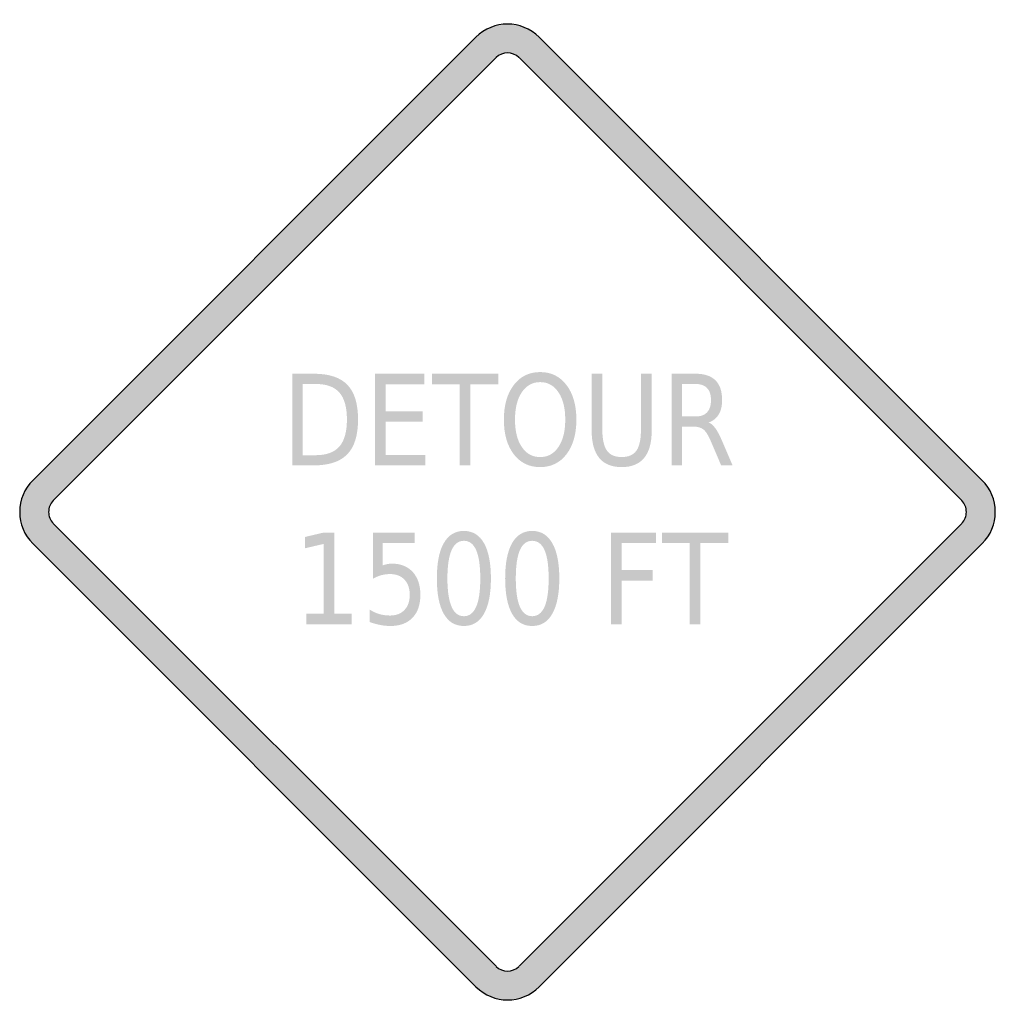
# Model space of a CAD drawing. Header units: inches. Extents: x -0.5 to 0.5, y -0.5 to 0.5.
import ezdxf

# ---------------------------------------------------------------- set-up
doc = ezdxf.new("R2010")
doc.units = ezdxf.units.IN
doc.header["$MEASUREMENT"] = 0

msp = doc.modelspace()

# ---------------------------------------------------------------- hatches: boundary and pattern name
h = msp.add_hatch(color=7)
h.paths.add_polyline_path([(0.0323, 0.4867), (0.4865, 0.0323), (0.4905, 0.0278), (0.4939, 0.0228), (0.4965, 0.0175), (0.4984, 0.012), (0.4995, 0.006), (0.5, 0), (0.4995, -0.006), (0.4984, -0.0118), (0.4965, -0.0175), (0.4939, -0.0228), (0.4905, -0.0278), (0.4865, -0.0323), (0.0323, -0.4867), (0.0278, -0.4907), (0.0227, -0.494), (0.0173, -0.4967), (0.0117, -0.4985), (0.006, -0.4997), (0.0002, -0.5), (-0.0057, -0.4997), (-0.0115, -0.4985), (-0.0172, -0.4967), (-0.0225, -0.494), (-0.0275, -0.4907), (-0.0323, -0.4867), (-0.4867, -0.0323), (-0.4905, -0.0278), (-0.4939, -0.0228), (-0.4965, -0.0175), (-0.4984, -0.0118), (-0.4995, -0.006), (-0.5, 0), (-0.4995, 0.006), (-0.4984, 0.012), (-0.4965, 0.0175), (-0.4939, 0.0228), (-0.4905, 0.0278), (-0.4867, 0.0323), (-0.0323, 0.4867), (-0.0277, 0.4907), (-0.0227, 0.494), (-0.0172, 0.4967), (-0.0117, 0.4985), (-0.0058, 0.4997), (0, 0.5), (0.0058, 0.4997), (0.0117, 0.4985), (0.0172, 0.4967), (0.0227, 0.494), (0.0277, 0.4907), (0.0323, 0.4867)])
h.paths.add_polyline_path([(0.0117, 0.4657), (0.4655, 0.0117), (0.467, 0.0102), (0.4682, 0.0083), (0.4692, 0.0063), (0.4699, 0.0043), (0.4704, 0.0022), (0.4704, 0), (0.4704, -0.0022), (0.4699, -0.0042), (0.4692, -0.0063), (0.4682, -0.0082), (0.467, -0.01), (0.4655, -0.0117), (0.0117, -0.4655), (0.0082, -0.4682), (0.0042, -0.4699), (0, -0.4704), (-0.0042, -0.4699), (-0.0082, -0.4682), (-0.0117, -0.4655), (-0.4655, -0.0117), (-0.467, -0.01), (-0.4682, -0.0082), (-0.4692, -0.0063), (-0.4699, -0.0042), (-0.4704, -0.0022), (-0.4704, 0), (-0.4704, 0.0022), (-0.4699, 0.0043), (-0.4692, 0.0063), (-0.4682, 0.0083), (-0.467, 0.0102), (-0.4655, 0.0117), (-0.0117, 0.4655), (-0.0082, 0.4684), (-0.0042, 0.4699), (0, 0.4705), (0.0042, 0.4699), (0.0082, 0.4684), (0.0117, 0.4657)], flags=0)
h = msp.add_hatch(color=7)
edge = h.paths.add_edge_path()
edge.add_line((-0.2207, 0.1417), (-0.1984, 0.1417))
edge.add_spline(control_points=[(-0.1984, 0.1417), (-0.1828, 0.1417), (-0.1714, 0.1379), (-0.1641, 0.1303), (-0.1568, 0.1228), (-0.1532, 0.1109), (-0.1532, 0.0948), (-0.1532, 0.0786), (-0.1569, 0.0667), (-0.1642, 0.0592), (-0.1715, 0.0516), (-0.1829, 0.0478), (-0.1984, 0.0478)], knot_values=[0, 0, 0, 0, 1, 1, 1, 2, 2, 2, 3, 3, 3, 4, 4, 4, 4], degree=3, periodic=0)
edge.add_line((-0.1984, 0.0478), (-0.2207, 0.0478))
edge.add_line((-0.2207, 0.0478), (-0.2207, 0.1417))
edge = h.paths.add_edge_path(flags=0)
edge.add_line((-0.2098, 0.1312), (-0.2098, 0.0582))
edge.add_line((-0.2098, 0.0582), (-0.1967, 0.0582))
edge.add_spline(control_points=[(-0.1967, 0.0582), (-0.1856, 0.0582), (-0.1775, 0.0612), (-0.1724, 0.067), (-0.1672, 0.0729), (-0.1646, 0.0822), (-0.1646, 0.0948), (-0.1646, 0.1074), (-0.1672, 0.1166), (-0.1724, 0.1225), (-0.1775, 0.1283), (-0.1856, 0.1312), (-0.1967, 0.1312)], knot_values=[0, 0, 0, 0, 1, 1, 1, 2, 2, 2, 3, 3, 3, 4, 4, 4, 4], degree=3, periodic=0)
edge.add_line((-0.1967, 0.1312), (-0.2098, 0.1312))
for points in [[(-0.1359, 0.1417), (-0.0851, 0.1417), (-0.0851, 0.131), (-0.125, 0.131), (-0.125, 0.1032), (-0.0868, 0.1032), (-0.0868, 0.0925), (-0.125, 0.0925), (-0.125, 0.0585), (-0.0841, 0.0585), (-0.0841, 0.0478), (-0.1359, 0.0478), (-0.1359, 0.1417)], [(-0.0774, 0.1417), (-0.0095, 0.1417), (-0.0095, 0.131), (-0.038, 0.131), (-0.038, 0.0478), (-0.0489, 0.0478), (-0.0489, 0.131), (-0.0774, 0.131), (-0.0774, 0.1417)], [(-0.2061, -0.1043), (-0.1884, -0.1043), (-0.1884, -0.0327), (-0.2077, -0.0372), (-0.2077, -0.0256), (-0.1885, -0.0211), (-0.1776, -0.0211), (-0.1776, -0.1043), (-0.1599, -0.1043), (-0.1599, -0.115), (-0.2061, -0.115), (-0.2061, -0.1043)], [(0.1061, -0.0211), (0.1522, -0.0211), (0.1522, -0.0318), (0.117, -0.0318), (0.117, -0.0595), (0.1488, -0.0595), (0.1488, -0.0702), (0.117, -0.0702), (0.117, -0.115), (0.1061, -0.115), (0.1061, -0.0211)], [(0.1584, -0.0211), (0.2263, -0.0211), (0.2263, -0.0318), (0.1978, -0.0318), (0.1978, -0.115), (0.1869, -0.115), (0.1869, -0.0318), (0.1584, -0.0318), (0.1584, -0.0211)]]:
    msp.add_hatch(color=7).paths.add_polyline_path(points)
h = msp.add_hatch(color=7)
edge = h.paths.add_edge_path()
edge.add_spline(control_points=[(0.0335, 0.1434), (0.0447, 0.1434), (0.0537, 0.139), (0.0605, 0.1301), (0.0672, 0.1213), (0.0706, 0.1095), (0.0706, 0.0946), (0.0706, 0.0798), (0.0672, 0.068), (0.0605, 0.0592), (0.0537, 0.0504), (0.0447, 0.046), (0.0335, 0.046), (0.0222, 0.046), (0.0132, 0.0504), (0.0064, 0.0592), (-0.0003, 0.068), (-0.0037, 0.0798), (-0.0037, 0.0946), (-0.0037, 0.1095), (-0.0003, 0.1213), (0.0064, 0.1301), (0.0132, 0.139), (0.0222, 0.1434), (0.0335, 0.1434)], knot_values=[0, 0, 0, 0, 1, 1, 1, 2, 2, 2, 3, 3, 3, 4, 4, 4, 5, 5, 5, 6, 6, 6, 7, 7, 7, 8, 8, 8, 8], degree=3, periodic=0)
edge = h.paths.add_edge_path(flags=0)
edge.add_spline(control_points=[(0.0335, 0.1331), (0.0256, 0.1331), (0.0193, 0.1296), (0.0147, 0.1227), (0.01, 0.1159), (0.0077, 0.1065), (0.0077, 0.0946), (0.0077, 0.0828), (0.01, 0.0735), (0.0147, 0.0666), (0.0193, 0.0597), (0.0256, 0.0563), (0.0335, 0.0563), (0.0414, 0.0563), (0.0476, 0.0597), (0.0522, 0.0666), (0.0569, 0.0735), (0.0592, 0.0828), (0.0592, 0.0946), (0.0592, 0.1065), (0.0569, 0.1159), (0.0522, 0.1227), (0.0476, 0.1296), (0.0414, 0.1331), (0.0335, 0.1331)], knot_values=[0, 0, 0, 0, 1, 1, 1, 2, 2, 2, 3, 3, 3, 4, 4, 4, 5, 5, 5, 6, 6, 6, 7, 7, 7, 8, 8, 8, 8], degree=3, periodic=0)
h = msp.add_hatch(color=7)
edge = h.paths.add_edge_path()
edge.add_line((0.0863, 0.1417), (0.0972, 0.1417))
edge.add_line((0.0972, 0.1417), (0.0972, 0.0846))
edge.add_spline(control_points=[(0.0972, 0.0846), (0.0972, 0.0746), (0.0988, 0.0673), (0.1019, 0.0629), (0.105, 0.0585), (0.1101, 0.0563), (0.1171, 0.0563), (0.124, 0.0563), (0.1291, 0.0585), (0.1322, 0.0629), (0.1353, 0.0673), (0.1368, 0.0746), (0.1368, 0.0846)], knot_values=[0, 0, 0, 0, 1, 1, 1, 2, 2, 2, 3, 3, 3, 4, 4, 4, 4], degree=3, periodic=0)
edge.add_line((0.1368, 0.0846), (0.1368, 0.1417))
edge.add_line((0.1368, 0.1417), (0.1478, 0.1417))
edge.add_line((0.1478, 0.1417), (0.1478, 0.0831))
edge.add_spline(control_points=[(0.1478, 0.0831), (0.1478, 0.0708), (0.1452, 0.0616), (0.14, 0.0553), (0.1348, 0.0491), (0.1272, 0.046), (0.1171, 0.046), (0.1069, 0.046), (0.0992, 0.0491), (0.0941, 0.0553), (0.0889, 0.0616), (0.0863, 0.0708), (0.0863, 0.0831)], knot_values=[0, 0, 0, 0, 1, 1, 1, 2, 2, 2, 3, 3, 3, 4, 4, 4, 4], degree=3, periodic=0)
edge.add_line((0.0863, 0.0831), (0.0863, 0.1417))
h = msp.add_hatch(color=7)
edge = h.paths.add_edge_path()
edge.add_spline(control_points=[(0.2062, 0.0918), (0.2086, 0.0909), (0.2108, 0.0889), (0.213, 0.0859), (0.2152, 0.0829), (0.2174, 0.0787), (0.2197, 0.0734)], knot_values=[0, 0, 0, 0, 1, 1, 1, 2, 2, 2, 2], degree=3, periodic=0)
edge.add_line((0.2197, 0.0734), (0.2307, 0.0478))
edge.add_line((0.2307, 0.0478), (0.219, 0.0478))
edge.add_line((0.219, 0.0478), (0.2087, 0.0719))
edge.add_spline(control_points=[(0.2087, 0.0719), (0.2061, 0.0782), (0.2035, 0.0823), (0.2011, 0.0844), (0.1986, 0.0864), (0.1952, 0.0875), (0.1909, 0.0875)], knot_values=[0, 0, 0, 0, 1, 1, 1, 2, 2, 2, 2], degree=3, periodic=0)
edge.add_line((0.1909, 0.0875), (0.179, 0.0875))
edge.add_line((0.179, 0.0875), (0.179, 0.0478))
edge.add_line((0.179, 0.0478), (0.1682, 0.0478))
edge.add_line((0.1682, 0.0478), (0.1682, 0.1417))
edge.add_line((0.1682, 0.1417), (0.1927, 0.1417))
edge.add_spline(control_points=[(0.1927, 0.1417), (0.2019, 0.1417), (0.2087, 0.1394), (0.2132, 0.1349), (0.2177, 0.1305), (0.22, 0.1237), (0.22, 0.1146), (0.22, 0.1087), (0.2188, 0.1038), (0.2165, 0.0999), (0.2141, 0.096), (0.2107, 0.0933), (0.2062, 0.0918)], knot_values=[0, 0, 0, 0, 1, 1, 1, 2, 2, 2, 3, 3, 3, 4, 4, 4, 4], degree=3, periodic=0)
edge = h.paths.add_edge_path(flags=0)
edge.add_line((0.179, 0.1312), (0.179, 0.0979))
edge.add_line((0.179, 0.0979), (0.1927, 0.0979))
edge.add_spline(control_points=[(0.1927, 0.0979), (0.1979, 0.0979), (0.2019, 0.0993), (0.2045, 0.1021), (0.2072, 0.105), (0.2086, 0.1091), (0.2086, 0.1146), (0.2086, 0.1201), (0.2072, 0.1243), (0.2045, 0.1271), (0.2019, 0.1298), (0.1979, 0.1312), (0.1927, 0.1312)], knot_values=[0, 0, 0, 0, 1, 1, 1, 2, 2, 2, 3, 3, 3, 4, 4, 4, 4], degree=3, periodic=0)
edge.add_line((0.1927, 0.1312), (0.179, 0.1312))
h = msp.add_hatch(color=7)
edge = h.paths.add_edge_path()
edge.add_spline(control_points=[(-0.0447, -0.0194), (-0.0357, -0.0194), (-0.0288, -0.0236), (-0.0241, -0.0319), (-0.0194, -0.0402), (-0.017, -0.0523), (-0.017, -0.0681), (-0.017, -0.0839), (-0.0194, -0.096), (-0.0241, -0.1043), (-0.0288, -0.1127), (-0.0357, -0.1168), (-0.0447, -0.1168), (-0.0537, -0.1168), (-0.0606, -0.1127), (-0.0653, -0.1043), (-0.0701, -0.096), (-0.0724, -0.0839), (-0.0724, -0.0681), (-0.0724, -0.0523), (-0.0701, -0.0402), (-0.0653, -0.0319), (-0.0606, -0.0236), (-0.0537, -0.0194), (-0.0447, -0.0194)], knot_values=[0, 0, 0, 0, 1, 1, 1, 2, 2, 2, 3, 3, 3, 4, 4, 4, 5, 5, 5, 6, 6, 6, 7, 7, 7, 8, 8, 8, 8], degree=3, periodic=0)
edge = h.paths.add_edge_path(flags=0)
edge.add_spline(control_points=[(-0.0447, -0.0295), (-0.0503, -0.0295), (-0.0545, -0.0327), (-0.0573, -0.0391), (-0.0601, -0.0455), (-0.0616, -0.0552), (-0.0616, -0.0681), (-0.0616, -0.081), (-0.0601, -0.0907), (-0.0573, -0.0971), (-0.0545, -0.1035), (-0.0503, -0.1068), (-0.0447, -0.1068), (-0.0391, -0.1068), (-0.0349, -0.1035), (-0.0321, -0.0971), (-0.0293, -0.0907), (-0.0279, -0.081), (-0.0279, -0.0681), (-0.0279, -0.0552), (-0.0293, -0.0455), (-0.0321, -0.0391), (-0.0349, -0.0327), (-0.0391, -0.0295), (-0.0447, -0.0295)], knot_values=[0, 0, 0, 0, 1, 1, 1, 2, 2, 2, 3, 3, 3, 4, 4, 4, 5, 5, 5, 6, 6, 6, 7, 7, 7, 8, 8, 8, 8], degree=3, periodic=0)
h = msp.add_hatch(color=7)
edge = h.paths.add_edge_path()
edge.add_spline(control_points=[(0.0253, -0.0194), (0.0343, -0.0194), (0.0412, -0.0236), (0.0459, -0.0319), (0.0507, -0.0402), (0.0531, -0.0523), (0.0531, -0.0681), (0.0531, -0.0839), (0.0507, -0.096), (0.0459, -0.1043), (0.0412, -0.1127), (0.0343, -0.1168), (0.0253, -0.1168), (0.0163, -0.1168), (0.0094, -0.1127), (0.0047, -0.1043), (0, -0.096), (-0.0024, -0.0839), (-0.0024, -0.0681), (-0.0024, -0.0523), (0, -0.0402), (0.0047, -0.0319), (0.0094, -0.0236), (0.0163, -0.0194), (0.0253, -0.0194)], knot_values=[0, 0, 0, 0, 1, 1, 1, 2, 2, 2, 3, 3, 3, 4, 4, 4, 5, 5, 5, 6, 6, 6, 7, 7, 7, 8, 8, 8, 8], degree=3, periodic=0)
edge = h.paths.add_edge_path(flags=0)
edge.add_spline(control_points=[(0.0253, -0.0295), (0.0197, -0.0295), (0.0155, -0.0327), (0.0127, -0.0391), (0.0099, -0.0455), (0.0085, -0.0552), (0.0085, -0.0681), (0.0085, -0.081), (0.0099, -0.0907), (0.0127, -0.0971), (0.0155, -0.1035), (0.0197, -0.1068), (0.0253, -0.1068), (0.0309, -0.1068), (0.0352, -0.1035), (0.038, -0.0971), (0.0408, -0.0907), (0.0422, -0.081), (0.0422, -0.0681), (0.0422, -0.0552), (0.0408, -0.0455), (0.038, -0.0391), (0.0352, -0.0327), (0.0309, -0.0295), (0.0253, -0.0295)], knot_values=[0, 0, 0, 0, 1, 1, 1, 2, 2, 2, 3, 3, 3, 4, 4, 4, 5, 5, 5, 6, 6, 6, 7, 7, 7, 8, 8, 8, 8], degree=3, periodic=0)
h = msp.add_hatch(color=7)
edge = h.paths.add_edge_path()
edge.add_line((-0.1379, -0.0211), (-0.0952, -0.0211))
edge.add_line((-0.0952, -0.0211), (-0.0952, -0.0318))
edge.add_line((-0.0952, -0.0318), (-0.128, -0.0318))
edge.add_line((-0.128, -0.0318), (-0.128, -0.0548))
edge.add_spline(control_points=[(-0.128, -0.0548), (-0.1264, -0.0542), (-0.1248, -0.0537), (-0.1232, -0.0534), (-0.1216, -0.0531), (-0.12, -0.0529), (-0.1184, -0.0529), (-0.1095, -0.0529), (-0.1024, -0.0558), (-0.0971, -0.0615), (-0.0919, -0.0673), (-0.0893, -0.0751), (-0.0893, -0.0849), (-0.0893, -0.095), (-0.092, -0.1028), (-0.0974, -0.1084), (-0.1027, -0.114), (-0.1103, -0.1168), (-0.1201, -0.1168), (-0.1235, -0.1168), (-0.1269, -0.1165), (-0.1304, -0.1158), (-0.1339, -0.1151), (-0.1375, -0.1141), (-0.1413, -0.1128)], knot_values=[0, 0, 0, 0, 1, 1, 1, 2, 2, 2, 3, 3, 3, 4, 4, 4, 5, 5, 5, 6, 6, 6, 7, 7, 7, 8, 8, 8, 8], degree=3, periodic=0)
edge.add_line((-0.1413, -0.1128), (-0.1413, -0.1))
edge.add_spline(control_points=[(-0.1413, -0.1), (-0.138, -0.1021), (-0.1347, -0.1036), (-0.1313, -0.1046), (-0.1278, -0.1056), (-0.1242, -0.1061), (-0.1204, -0.1061), (-0.1141, -0.1061), (-0.1092, -0.1042), (-0.1056, -0.1004), (-0.102, -0.0966), (-0.1002, -0.0914), (-0.1002, -0.0849), (-0.1002, -0.0783), (-0.102, -0.0732), (-0.1056, -0.0693), (-0.1092, -0.0655), (-0.1141, -0.0636), (-0.1204, -0.0636), (-0.1233, -0.0636), (-0.1262, -0.064), (-0.1291, -0.0647), (-0.1319, -0.0655), (-0.1349, -0.0667), (-0.1379, -0.0683)], knot_values=[0, 0, 0, 0, 1, 1, 1, 2, 2, 2, 3, 3, 3, 4, 4, 4, 5, 5, 5, 6, 6, 6, 7, 7, 7, 8, 8, 8, 8], degree=3, periodic=0)
edge.add_line((-0.1379, -0.0683), (-0.1379, -0.0211))

# ---------------------------------------------------------------- linework, layer by layer
at = {"color": 7}
for p, q in [((-0.4867, 0.0323), (-0.0323, 0.4867)), ((0.0323, 0.4867), (0.4867, 0.0323)), ((-0.4656, 0.0118), (-0.0117, 0.4656)), ((0.0118, 0.4656), (0.4656, 0.0118)), ((-0.0117, -0.4655), (-0.4656, -0.0117)), ((0.4656, -0.0117), (0.0118, -0.4655)), ((-0.0323, -0.4866), (-0.4867, -0.0323)), ((0.4867, -0.0323), (0.0323, -0.4866))]:
    msp.add_line(p, q, dxfattribs=at)
for points in [[(0.0324, 0.4866), (0.0145, 0.5045), (-0.0145, 0.5045), (-0.0324, 0.4866)], [(0.0117, 0.4656), (0.0052, 0.4721), (-0.0052, 0.4721), (-0.0117, 0.4656)], [(-0.0117, -0.4656), (-0.0052, -0.472), (0.0052, -0.472), (0.0117, -0.4656)], [(-0.0323, -0.4866), (-0.0144, -0.5045), (0.0146, -0.5045), (0.0325, -0.4866)]]:
    msp.add_open_spline(points, degree=3, dxfattribs=at)
for points in [[(-0.4866, 0.0324), (-0.4952, 0.0238), (-0.5, 0.0122), (-0.5, 0), (-0.5, -0.0121), (-0.4952, -0.0238), (-0.4866, -0.0323)], [(0.4866, -0.0323), (0.4952, -0.0238), (0.5, -0.0121), (0.5, 0), (0.5, 0.0122), (0.4952, 0.0238), (0.4866, 0.0324)], [(-0.4656, 0.0117), (-0.4687, 0.0086), (-0.4704, 0.0044), (-0.4704, 0), (-0.4704, -0.0043), (-0.4687, -0.0085), (-0.4656, -0.0116)], [(0.4656, -0.0116), (0.4687, -0.0085), (0.4704, -0.0043), (0.4704, 0), (0.4704, 0.0044), (0.4687, 0.0086), (0.4656, 0.0117)]]:
    msp.add_open_spline(points, degree=3, knots=[0, 0, 0, 0, 1, 1, 1, 2, 2, 2, 2], dxfattribs=at)

doc.saveas('drawing.dxf')
